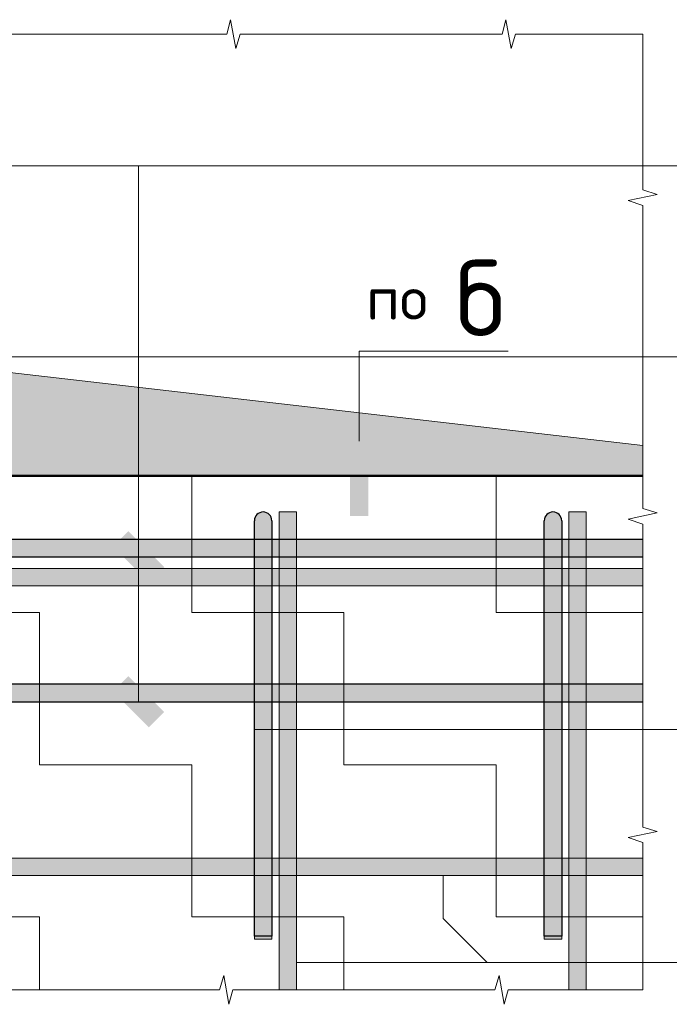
# Model space of a CAD drawing. Header units: metres. Extents: x -38 to 97, y -15 to 21.
# Tile 171 of 224: x 74.326 to 74.775, y 8.025 to 8.705. Entities that reach past the tile are written whole.
import ezdxf

# ---------------------------------------------------------------- set-up
doc = ezdxf.new("R2010")
doc.units = ezdxf.units.M
for name, color, linetype in [('XR$3$_3898', 7, 'Continuous'), ('XR$4$_3898', 7, 'Continuous'), ('XR$6$_3898', 7, 'Continuous')]:
    doc.layers.add(name, color=color, linetype=linetype)
doc.layers.add('XR$4$Арм.стержн. Арматура края', color=96, linetype='Continuous', lineweight=35)
doc.layers.add('XR$6$Арм.стержн. Арматура края', color=96, linetype='Continuous', lineweight=35)
doc.styles.add('ISOCPEUR', font='txt')
pattern_1 = [(0, (0.21, 0.21), (0.105, 0.105), [0.105, -0.105]), (90, (0.21, 0.21), (-0.105, 0.105), [0.105, -0.105])]

# ---------------------------------------------------------------- blocks, each defined once
blk = doc.blocks.new('ЭЛЕМЕНТ_УЗОРА_6')
at = {"color": 7, "linetype": 'Continuous', "lineweight": 13, "transparency": 33554687}
for p, q in [((74.75638, 8.6946), (74.75638, 8.6946)), ((74.75638, 8.0346), (74.75638, 8.0346)), ((74.75638, 8.0346), (74.75638, 8.0346))]:
    blk.add_line(p, q, dxfattribs=at)
for points in [[(74.18638, 8.6946), (74.27929, 8.6946), (74.28195, 8.7046), (74.28556, 8.6846), (74.2886, 8.6946), (74.37638, 8.6946)], [(74.37638, 8.6946), (74.46929, 8.6946), (74.47195, 8.7046), (74.47556, 8.6846), (74.4786, 8.6946), (74.56638, 8.6946)], [(74.56638, 8.6946), (74.65929, 8.6946), (74.66195, 8.7046), (74.66556, 8.6846), (74.6686, 8.6946), (74.75638, 8.6946)], [(74.75638, 8.6946), (74.75638, 8.6946), (74.75638, 8.58702), (74.76638, 8.58394), (74.74638, 8.57976), (74.75638, 8.57624), (74.75638, 8.4746)], [(74.75638, 8.4746), (74.75638, 8.36702), (74.76638, 8.36394), (74.74638, 8.35976), (74.75638, 8.35624), (74.75638, 8.2546)], [(74.75638, 8.2546), (74.75638, 8.14702), (74.76638, 8.14394), (74.74638, 8.13976), (74.75638, 8.13624), (74.75638, 8.0346)], [(74.37638, 8.0346), (74.28347, 8.0346), (74.28081, 8.0246), (74.2772, 8.0446), (74.27416, 8.0346), (74.18638, 8.0346)], [(74.56638, 8.0346), (74.47347, 8.0346), (74.47081, 8.0246), (74.4672, 8.0446), (74.46416, 8.0346), (74.37638, 8.0346)], [(74.75638, 8.0346), (74.66347, 8.0346), (74.66081, 8.0246), (74.6572, 8.0446), (74.65416, 8.0346), (74.56638, 8.0346)]]:
    blk.add_lwpolyline(points, dxfattribs=at)
blk = doc.blocks.new('СЛОЖНЫЙ_ОБЪЕКТ_14')
at = {"linetype": 'Continuous', "lineweight": 13, "transparency": 33554687}
blk.add_hatch(color=7, dxfattribs=at).paths.add_polyline_path([(73.80638, 8.3256), (74.75638, 8.3256), (74.75638, 8.3136), (73.80638, 8.3136)], flags=16)
at = {"color": 7, "linetype": 'Continuous', "lineweight": 13, "transparency": 33554687}
blk.add_lwpolyline([(73.80638, 8.3256), (74.75638, 8.3256), (74.75638, 8.3136), (73.80638, 8.3136), (73.80638, 8.3256)], close=True, dxfattribs=at)
blk = doc.blocks.new('СЛОЖНЫЙ_ОБЪЕКТ_15')
at = {"linetype": 'Continuous', "lineweight": 13, "transparency": 33554687}
blk.add_hatch(color=7, dxfattribs=at).paths.add_polyline_path([(73.80638, 8.1256), (74.75638, 8.1256), (74.75638, 8.1136), (73.80638, 8.1136)], flags=16)
at = {"color": 7, "linetype": 'Continuous', "lineweight": 13, "transparency": 33554687}
blk.add_lwpolyline([(73.80638, 8.1256), (74.75638, 8.1256), (74.75638, 8.1136), (73.80638, 8.1136), (73.80638, 8.1256)], close=True, dxfattribs=at)
blk = doc.blocks.new('СЛОЖНЫЙ_ОБЪЕКТ_16')
at = {"linetype": 'Continuous', "lineweight": 25, "transparency": 33554687}
blk.add_hatch(color=8, dxfattribs=at).paths.add_polyline_path([(73.85638, 8.3336), (74.75638, 8.3336), (74.75638, 8.3456), (73.85638, 8.3456)])
at = {"color": 7, "linetype": 'Continuous', "lineweight": 25, "transparency": 33554687}
blk.add_line((73.85638, 8.3336), (74.75638, 8.3336), dxfattribs=at)
blk.add_lwpolyline([(74.75638, 8.3456), (73.85638, 8.3456), (73.85638, 8.3336)], dxfattribs=at)
blk = doc.blocks.new('СЛОЖНЫЙ_ОБЪЕКТ_21')
at = {"linetype": 'Continuous', "lineweight": 13, "true_color": 0xc5c5c5, "transparency": 33554687}
for points in [[(74.4889, 8.36104), (74.48953, 8.36213), (74.49036, 8.36306), (74.49138, 8.3638), (74.49253, 8.36431), (74.49375, 8.36457), (74.49501, 8.36457), (74.49623, 8.36431), (74.49738, 8.3638), (74.49839, 8.36306), (74.49923, 8.36213), (74.49986, 8.36104), (74.50025, 8.35985), (74.50038, 8.3586), (74.50038, 8.0716), (74.48838, 8.0716), (74.48838, 8.3586), (74.48851, 8.35985)], [(74.48838, 8.0716), (74.50038, 8.0716), (74.50038, 8.0696), (74.48838, 8.0696)]]:
    blk.add_hatch(color=9, dxfattribs=at).paths.add_polyline_path(points, flags=16)
at = {"color": 7, "linetype": 'Continuous', "lineweight": 25, "transparency": 33554687}
blk.add_lwpolyline([(74.50038, 8.3586), (74.50038, 8.0716), (74.48838, 8.0716), (74.48838, 8.3586)], dxfattribs=at)
at = {"color": 7, "linetype": 'Continuous', "lineweight": 13, "transparency": 33554687}
blk.add_lwpolyline([(74.48838, 8.0716), (74.50038, 8.0716), (74.50038, 8.0696), (74.48838, 8.0696), (74.48838, 8.0716)], close=True, dxfattribs=at)
at = {"color": 7, "linetype": 'Continuous', "lineweight": 25, "transparency": 33554687}
blk.add_arc((74.49438, 8.3586), 0.006, 0, 180, dxfattribs=at)
blk = doc.blocks.new('СЛОЖНЫЙ_ОБЪЕКТ_23')
at = {"linetype": 'Continuous', "lineweight": 13, "transparency": 33554687}
blk.add_hatch(color=7, dxfattribs=at).paths.add_polyline_path([(74.51738, 8.0346), (74.51738, 8.3646), (74.50538, 8.3646), (74.50538, 8.0346)])
at = {"color": 7, "linetype": 'Continuous', "lineweight": 13, "transparency": 33554687}
blk.add_lwpolyline([(74.51738, 8.0346), (74.51738, 8.3646), (74.50538, 8.3646), (74.50538, 8.0346), (74.51738, 8.0346)], close=True, dxfattribs=at)
blk = doc.blocks.new('СЛОЖНЫЙ_ОБЪЕКТ_24')
at = {"linetype": 'Continuous', "lineweight": 13, "true_color": 0xc5c5c5, "transparency": 33554687}
for points in [[(74.6889, 8.36104), (74.68953, 8.36213), (74.69036, 8.36306), (74.69138, 8.3638), (74.69253, 8.36431), (74.69375, 8.36457), (74.69501, 8.36457), (74.69623, 8.36431), (74.69738, 8.3638), (74.69839, 8.36306), (74.69923, 8.36213), (74.69986, 8.36104), (74.70025, 8.35985), (74.70038, 8.3586), (74.70038, 8.0716), (74.68838, 8.0716), (74.68838, 8.3586), (74.68851, 8.35985)], [(74.68838, 8.0716), (74.70038, 8.0716), (74.70038, 8.0696), (74.68838, 8.0696)]]:
    blk.add_hatch(color=9, dxfattribs=at).paths.add_polyline_path(points, flags=16)
at = {"color": 7, "linetype": 'Continuous', "lineweight": 25, "transparency": 33554687}
blk.add_lwpolyline([(74.70038, 8.3586), (74.70038, 8.0716), (74.68838, 8.0716), (74.68838, 8.3586)], dxfattribs=at)
at = {"color": 7, "linetype": 'Continuous', "lineweight": 13, "transparency": 33554687}
blk.add_lwpolyline([(74.68838, 8.0716), (74.70038, 8.0716), (74.70038, 8.0696), (74.68838, 8.0696), (74.68838, 8.0716)], close=True, dxfattribs=at)
at = {"color": 7, "linetype": 'Continuous', "lineweight": 25, "transparency": 33554687}
blk.add_arc((74.69438, 8.3586), 0.006, 0, 180, dxfattribs=at)
blk = doc.blocks.new('СЛОЖНЫЙ_ОБЪЕКТ_25')
at = {"linetype": 'Continuous', "lineweight": 13, "transparency": 33554687}
blk.add_hatch(color=7, dxfattribs=at).paths.add_polyline_path([(74.71738, 8.0346), (74.71738, 8.3646), (74.70538, 8.3646), (74.70538, 8.0346)])
at = {"color": 7, "linetype": 'Continuous', "lineweight": 13, "transparency": 33554687}
blk.add_lwpolyline([(74.71738, 8.0346), (74.71738, 8.3646), (74.70538, 8.3646), (74.70538, 8.0346), (74.71738, 8.0346)], close=True, dxfattribs=at)
blk = doc.blocks.new('СЛОЖНЫЙ_ОБЪЕКТ_27')
at = {"linetype": 'Continuous', "lineweight": 25, "transparency": 33554687}
blk.add_hatch(color=8, dxfattribs=at).paths.add_polyline_path([(73.85638, 8.2336), (74.75638, 8.2336), (74.75638, 8.2456), (73.85638, 8.2456)])
at = {"color": 7, "linetype": 'Continuous', "lineweight": 25, "transparency": 33554687}
blk.add_line((73.85638, 8.2336), (74.75638, 8.2336), dxfattribs=at)
blk.add_lwpolyline([(74.75638, 8.2456), (73.85638, 8.2456), (73.85638, 8.2336)], dxfattribs=at)
blk = doc.blocks.new('ЭЛЕМЕНТ_УЗОРА_13')
at = {"color": 7, "linetype": 'Continuous', "lineweight": 13, "transparency": 33554687}
for p, q in [((74.75638, 8.6946), (74.75638, 8.6946)), ((74.75638, 8.0346), (74.75638, 8.0346)), ((74.75638, 8.0346), (74.75638, 8.0346))]:
    blk.add_line(p, q, dxfattribs=at)
for points in [[(74.18638, 8.6946), (74.27929, 8.6946), (74.28195, 8.7046), (74.28556, 8.6846), (74.2886, 8.6946), (74.37638, 8.6946)], [(74.37638, 8.6946), (74.46929, 8.6946), (74.47195, 8.7046), (74.47556, 8.6846), (74.4786, 8.6946), (74.56638, 8.6946)], [(74.56638, 8.6946), (74.65929, 8.6946), (74.66195, 8.7046), (74.66556, 8.6846), (74.6686, 8.6946), (74.75638, 8.6946)], [(74.75638, 8.6946), (74.75638, 8.6946), (74.75638, 8.58702), (74.76638, 8.58394), (74.74638, 8.57976), (74.75638, 8.57624), (74.75638, 8.4746)], [(74.75638, 8.4746), (74.75638, 8.36702), (74.76638, 8.36394), (74.74638, 8.35976), (74.75638, 8.35624), (74.75638, 8.2546)], [(74.75638, 8.2546), (74.75638, 8.14702), (74.76638, 8.14394), (74.74638, 8.13976), (74.75638, 8.13624), (74.75638, 8.0346)], [(74.37638, 8.0346), (74.28347, 8.0346), (74.28081, 8.0246), (74.2772, 8.0446), (74.27416, 8.0346), (74.18638, 8.0346)], [(74.56638, 8.0346), (74.47347, 8.0346), (74.47081, 8.0246), (74.4672, 8.0446), (74.46416, 8.0346), (74.37638, 8.0346)], [(74.75638, 8.0346), (74.66347, 8.0346), (74.66081, 8.0246), (74.6572, 8.0446), (74.65416, 8.0346), (74.56638, 8.0346)]]:
    blk.add_lwpolyline(points, dxfattribs=at)
blk = doc.blocks.new('СЛОЖНЫЙ_ОБЪЕКТ_42')
at = {"linetype": 'Continuous', "lineweight": 13, "transparency": 33554687}
blk.add_hatch(color=7, dxfattribs=at).paths.add_polyline_path([(73.80638, 8.3256), (74.75638, 8.3256), (74.75638, 8.3136), (73.80638, 8.3136)], flags=16)
at = {"color": 7, "linetype": 'Continuous', "lineweight": 13, "transparency": 33554687}
blk.add_lwpolyline([(73.80638, 8.3256), (74.75638, 8.3256), (74.75638, 8.3136), (73.80638, 8.3136), (73.80638, 8.3256)], close=True, dxfattribs=at)
blk = doc.blocks.new('СЛОЖНЫЙ_ОБЪЕКТ_43')
at = {"linetype": 'Continuous', "lineweight": 13, "transparency": 33554687}
blk.add_hatch(color=7, dxfattribs=at).paths.add_polyline_path([(73.80638, 8.1256), (74.75638, 8.1256), (74.75638, 8.1136), (73.80638, 8.1136)], flags=16)
at = {"color": 7, "linetype": 'Continuous', "lineweight": 13, "transparency": 33554687}
blk.add_lwpolyline([(73.80638, 8.1256), (74.75638, 8.1256), (74.75638, 8.1136), (73.80638, 8.1136), (73.80638, 8.1256)], close=True, dxfattribs=at)
blk = doc.blocks.new('СЛОЖНЫЙ_ОБЪЕКТ_44')
at = {"linetype": 'Continuous', "lineweight": 25, "transparency": 33554687}
blk.add_hatch(color=8, dxfattribs=at).paths.add_polyline_path([(73.85638, 8.3336), (74.75638, 8.3336), (74.75638, 8.3456), (73.85638, 8.3456)])
at = {"color": 7, "linetype": 'Continuous', "lineweight": 25, "transparency": 33554687}
blk.add_line((73.85638, 8.3336), (74.75638, 8.3336), dxfattribs=at)
blk.add_lwpolyline([(74.75638, 8.3456), (73.85638, 8.3456), (73.85638, 8.3336)], dxfattribs=at)
blk = doc.blocks.new('СЛОЖНЫЙ_ОБЪЕКТ_49')
at = {"linetype": 'Continuous', "lineweight": 13, "true_color": 0xc5c5c5, "transparency": 33554687}
for points in [[(74.4889, 8.36104), (74.48953, 8.36213), (74.49036, 8.36306), (74.49138, 8.3638), (74.49253, 8.36431), (74.49375, 8.36457), (74.49501, 8.36457), (74.49623, 8.36431), (74.49738, 8.3638), (74.49839, 8.36306), (74.49923, 8.36213), (74.49986, 8.36104), (74.50025, 8.35985), (74.50038, 8.3586), (74.50038, 8.0716), (74.48838, 8.0716), (74.48838, 8.3586), (74.48851, 8.35985)], [(74.48838, 8.0716), (74.50038, 8.0716), (74.50038, 8.0696), (74.48838, 8.0696)]]:
    blk.add_hatch(color=9, dxfattribs=at).paths.add_polyline_path(points, flags=16)
at = {"color": 7, "linetype": 'Continuous', "lineweight": 25, "transparency": 33554687}
blk.add_lwpolyline([(74.50038, 8.3586), (74.50038, 8.0716), (74.48838, 8.0716), (74.48838, 8.3586)], dxfattribs=at)
at = {"color": 7, "linetype": 'Continuous', "lineweight": 13, "transparency": 33554687}
blk.add_lwpolyline([(74.48838, 8.0716), (74.50038, 8.0716), (74.50038, 8.0696), (74.48838, 8.0696), (74.48838, 8.0716)], close=True, dxfattribs=at)
at = {"color": 7, "linetype": 'Continuous', "lineweight": 25, "transparency": 33554687}
blk.add_arc((74.49438, 8.3586), 0.006, 0, 180, dxfattribs=at)
blk = doc.blocks.new('СЛОЖНЫЙ_ОБЪЕКТ_51')
at = {"linetype": 'Continuous', "lineweight": 13, "transparency": 33554687}
blk.add_hatch(color=7, dxfattribs=at).paths.add_polyline_path([(74.51738, 8.0346), (74.51738, 8.3646), (74.50538, 8.3646), (74.50538, 8.0346)])
at = {"color": 7, "linetype": 'Continuous', "lineweight": 13, "transparency": 33554687}
blk.add_lwpolyline([(74.51738, 8.0346), (74.51738, 8.3646), (74.50538, 8.3646), (74.50538, 8.0346), (74.51738, 8.0346)], close=True, dxfattribs=at)
blk = doc.blocks.new('СЛОЖНЫЙ_ОБЪЕКТ_52')
at = {"linetype": 'Continuous', "lineweight": 13, "true_color": 0xc5c5c5, "transparency": 33554687}
for points in [[(74.6889, 8.36104), (74.68953, 8.36213), (74.69036, 8.36306), (74.69138, 8.3638), (74.69253, 8.36431), (74.69375, 8.36457), (74.69501, 8.36457), (74.69623, 8.36431), (74.69738, 8.3638), (74.69839, 8.36306), (74.69923, 8.36213), (74.69986, 8.36104), (74.70025, 8.35985), (74.70038, 8.3586), (74.70038, 8.0716), (74.68838, 8.0716), (74.68838, 8.3586), (74.68851, 8.35985)], [(74.68838, 8.0716), (74.70038, 8.0716), (74.70038, 8.0696), (74.68838, 8.0696)]]:
    blk.add_hatch(color=9, dxfattribs=at).paths.add_polyline_path(points, flags=16)
at = {"color": 7, "linetype": 'Continuous', "lineweight": 25, "transparency": 33554687}
blk.add_lwpolyline([(74.70038, 8.3586), (74.70038, 8.0716), (74.68838, 8.0716), (74.68838, 8.3586)], dxfattribs=at)
at = {"color": 7, "linetype": 'Continuous', "lineweight": 13, "transparency": 33554687}
blk.add_lwpolyline([(74.68838, 8.0716), (74.70038, 8.0716), (74.70038, 8.0696), (74.68838, 8.0696), (74.68838, 8.0716)], close=True, dxfattribs=at)
at = {"color": 7, "linetype": 'Continuous', "lineweight": 25, "transparency": 33554687}
blk.add_arc((74.69438, 8.3586), 0.006, 0, 180, dxfattribs=at)
blk = doc.blocks.new('СЛОЖНЫЙ_ОБЪЕКТ_53')
at = {"linetype": 'Continuous', "lineweight": 13, "transparency": 33554687}
blk.add_hatch(color=7, dxfattribs=at).paths.add_polyline_path([(74.71738, 8.0346), (74.71738, 8.3646), (74.70538, 8.3646), (74.70538, 8.0346)])
at = {"color": 7, "linetype": 'Continuous', "lineweight": 13, "transparency": 33554687}
blk.add_lwpolyline([(74.71738, 8.0346), (74.71738, 8.3646), (74.70538, 8.3646), (74.70538, 8.0346), (74.71738, 8.0346)], close=True, dxfattribs=at)
blk = doc.blocks.new('СЛОЖНЫЙ_ОБЪЕКТ_55')
at = {"linetype": 'Continuous', "lineweight": 25, "transparency": 33554687}
blk.add_hatch(color=8, dxfattribs=at).paths.add_polyline_path([(73.85638, 8.2336), (74.75638, 8.2336), (74.75638, 8.2456), (73.85638, 8.2456)])
at = {"color": 7, "linetype": 'Continuous', "lineweight": 25, "transparency": 33554687}
blk.add_line((73.85638, 8.2336), (74.75638, 8.2336), dxfattribs=at)
blk.add_lwpolyline([(74.75638, 8.2456), (73.85638, 8.2456), (73.85638, 8.2336)], dxfattribs=at)
blk = doc.blocks.new('ЭЛЕМЕНТ_УЗОРА_32')
at = {"color": 7, "linetype": 'Continuous', "lineweight": 13, "transparency": 33554687}
for p, q in [((74.75638, 8.6946), (74.75638, 8.6946)), ((74.75638, 8.0346), (74.75638, 8.0346)), ((74.75638, 8.0346), (74.75638, 8.0346))]:
    blk.add_line(p, q, dxfattribs=at)
for points in [[(74.18638, 8.6946), (74.27929, 8.6946), (74.28195, 8.7046), (74.28556, 8.6846), (74.2886, 8.6946), (74.37638, 8.6946)], [(74.37638, 8.6946), (74.46929, 8.6946), (74.47195, 8.7046), (74.47556, 8.6846), (74.4786, 8.6946), (74.56638, 8.6946)], [(74.56638, 8.6946), (74.65929, 8.6946), (74.66195, 8.7046), (74.66556, 8.6846), (74.6686, 8.6946), (74.75638, 8.6946)], [(74.75638, 8.6946), (74.75638, 8.6946), (74.75638, 8.58702), (74.76638, 8.58394), (74.74638, 8.57976), (74.75638, 8.57624), (74.75638, 8.4746)], [(74.75638, 8.4746), (74.75638, 8.36702), (74.76638, 8.36394), (74.74638, 8.35976), (74.75638, 8.35624), (74.75638, 8.2546)], [(74.75638, 8.2546), (74.75638, 8.14702), (74.76638, 8.14394), (74.74638, 8.13976), (74.75638, 8.13624), (74.75638, 8.0346)], [(74.37638, 8.0346), (74.28347, 8.0346), (74.28081, 8.0246), (74.2772, 8.0446), (74.27416, 8.0346), (74.18638, 8.0346)], [(74.56638, 8.0346), (74.47347, 8.0346), (74.47081, 8.0246), (74.4672, 8.0446), (74.46416, 8.0346), (74.37638, 8.0346)], [(74.75638, 8.0346), (74.66347, 8.0346), (74.66081, 8.0246), (74.6572, 8.0446), (74.65416, 8.0346), (74.56638, 8.0346)]]:
    blk.add_lwpolyline(points, dxfattribs=at)
blk = doc.blocks.new('СЛОЖНЫЙ_ОБЪЕКТ_84')
at = {"linetype": 'Continuous', "lineweight": 13, "transparency": 33554687}
blk.add_hatch(color=7, dxfattribs=at).paths.add_polyline_path([(73.80638, 8.3256), (74.75638, 8.3256), (74.75638, 8.3136), (73.80638, 8.3136)], flags=16)
at = {"color": 7, "linetype": 'Continuous', "lineweight": 13, "transparency": 33554687}
blk.add_lwpolyline([(73.80638, 8.3256), (74.75638, 8.3256), (74.75638, 8.3136), (73.80638, 8.3136), (73.80638, 8.3256)], close=True, dxfattribs=at)
blk = doc.blocks.new('СЛОЖНЫЙ_ОБЪЕКТ_85')
at = {"linetype": 'Continuous', "lineweight": 13, "transparency": 33554687}
blk.add_hatch(color=7, dxfattribs=at).paths.add_polyline_path([(73.80638, 8.1256), (74.75638, 8.1256), (74.75638, 8.1136), (73.80638, 8.1136)], flags=16)
at = {"color": 7, "linetype": 'Continuous', "lineweight": 13, "transparency": 33554687}
blk.add_lwpolyline([(73.80638, 8.1256), (74.75638, 8.1256), (74.75638, 8.1136), (73.80638, 8.1136), (73.80638, 8.1256)], close=True, dxfattribs=at)
blk = doc.blocks.new('СЛОЖНЫЙ_ОБЪЕКТ_86')
at = {"linetype": 'Continuous', "lineweight": 25, "transparency": 33554687}
blk.add_hatch(color=8, dxfattribs=at).paths.add_polyline_path([(73.85638, 8.3336), (74.75638, 8.3336), (74.75638, 8.3456), (73.85638, 8.3456)])
at = {"color": 7, "linetype": 'Continuous', "lineweight": 25, "transparency": 33554687}
blk.add_line((73.85638, 8.3336), (74.75638, 8.3336), dxfattribs=at)
blk.add_lwpolyline([(74.75638, 8.3456), (73.85638, 8.3456), (73.85638, 8.3336)], dxfattribs=at)
blk = doc.blocks.new('СЛОЖНЫЙ_ОБЪЕКТ_91')
at = {"linetype": 'Continuous', "lineweight": 13, "true_color": 0xc5c5c5, "transparency": 33554687}
for points in [[(74.4889, 8.36104), (74.48953, 8.36213), (74.49036, 8.36306), (74.49138, 8.3638), (74.49253, 8.36431), (74.49375, 8.36457), (74.49501, 8.36457), (74.49623, 8.36431), (74.49738, 8.3638), (74.49839, 8.36306), (74.49923, 8.36213), (74.49986, 8.36104), (74.50025, 8.35985), (74.50038, 8.3586), (74.50038, 8.0716), (74.48838, 8.0716), (74.48838, 8.3586), (74.48851, 8.35985)], [(74.48838, 8.0716), (74.50038, 8.0716), (74.50038, 8.0696), (74.48838, 8.0696)]]:
    blk.add_hatch(color=9, dxfattribs=at).paths.add_polyline_path(points, flags=16)
at = {"color": 7, "linetype": 'Continuous', "lineweight": 25, "transparency": 33554687}
blk.add_lwpolyline([(74.50038, 8.3586), (74.50038, 8.0716), (74.48838, 8.0716), (74.48838, 8.3586)], dxfattribs=at)
at = {"color": 7, "linetype": 'Continuous', "lineweight": 13, "transparency": 33554687}
blk.add_lwpolyline([(74.48838, 8.0716), (74.50038, 8.0716), (74.50038, 8.0696), (74.48838, 8.0696), (74.48838, 8.0716)], close=True, dxfattribs=at)
at = {"color": 7, "linetype": 'Continuous', "lineweight": 25, "transparency": 33554687}
blk.add_arc((74.49438, 8.3586), 0.006, 0, 180, dxfattribs=at)
blk = doc.blocks.new('СЛОЖНЫЙ_ОБЪЕКТ_93')
at = {"linetype": 'Continuous', "lineweight": 13, "transparency": 33554687}
blk.add_hatch(color=7, dxfattribs=at).paths.add_polyline_path([(74.51738, 8.0346), (74.51738, 8.3646), (74.50538, 8.3646), (74.50538, 8.0346)])
at = {"color": 7, "linetype": 'Continuous', "lineweight": 13, "transparency": 33554687}
blk.add_lwpolyline([(74.51738, 8.0346), (74.51738, 8.3646), (74.50538, 8.3646), (74.50538, 8.0346), (74.51738, 8.0346)], close=True, dxfattribs=at)
blk = doc.blocks.new('СЛОЖНЫЙ_ОБЪЕКТ_94')
at = {"linetype": 'Continuous', "lineweight": 13, "true_color": 0xc5c5c5, "transparency": 33554687}
for points in [[(74.6889, 8.36104), (74.68953, 8.36213), (74.69036, 8.36306), (74.69138, 8.3638), (74.69253, 8.36431), (74.69375, 8.36457), (74.69501, 8.36457), (74.69623, 8.36431), (74.69738, 8.3638), (74.69839, 8.36306), (74.69923, 8.36213), (74.69986, 8.36104), (74.70025, 8.35985), (74.70038, 8.3586), (74.70038, 8.0716), (74.68838, 8.0716), (74.68838, 8.3586), (74.68851, 8.35985)], [(74.68838, 8.0716), (74.70038, 8.0716), (74.70038, 8.0696), (74.68838, 8.0696)]]:
    blk.add_hatch(color=9, dxfattribs=at).paths.add_polyline_path(points, flags=16)
at = {"color": 7, "linetype": 'Continuous', "lineweight": 25, "transparency": 33554687}
blk.add_lwpolyline([(74.70038, 8.3586), (74.70038, 8.0716), (74.68838, 8.0716), (74.68838, 8.3586)], dxfattribs=at)
at = {"color": 7, "linetype": 'Continuous', "lineweight": 13, "transparency": 33554687}
blk.add_lwpolyline([(74.68838, 8.0716), (74.70038, 8.0716), (74.70038, 8.0696), (74.68838, 8.0696), (74.68838, 8.0716)], close=True, dxfattribs=at)
at = {"color": 7, "linetype": 'Continuous', "lineweight": 25, "transparency": 33554687}
blk.add_arc((74.69438, 8.3586), 0.006, 0, 180, dxfattribs=at)
blk = doc.blocks.new('СЛОЖНЫЙ_ОБЪЕКТ_95')
at = {"linetype": 'Continuous', "lineweight": 13, "transparency": 33554687}
blk.add_hatch(color=7, dxfattribs=at).paths.add_polyline_path([(74.71738, 8.0346), (74.71738, 8.3646), (74.70538, 8.3646), (74.70538, 8.0346)])
at = {"color": 7, "linetype": 'Continuous', "lineweight": 13, "transparency": 33554687}
blk.add_lwpolyline([(74.71738, 8.0346), (74.71738, 8.3646), (74.70538, 8.3646), (74.70538, 8.0346), (74.71738, 8.0346)], close=True, dxfattribs=at)
blk = doc.blocks.new('СЛОЖНЫЙ_ОБЪЕКТ_97')
at = {"linetype": 'Continuous', "lineweight": 25, "transparency": 33554687}
blk.add_hatch(color=8, dxfattribs=at).paths.add_polyline_path([(73.85638, 8.2336), (74.75638, 8.2336), (74.75638, 8.2456), (73.85638, 8.2456)])
at = {"color": 7, "linetype": 'Continuous', "lineweight": 25, "transparency": 33554687}
blk.add_line((73.85638, 8.2336), (74.75638, 8.2336), dxfattribs=at)
blk.add_lwpolyline([(74.75638, 8.2456), (73.85638, 8.2456), (73.85638, 8.2336)], dxfattribs=at)

msp = doc.modelspace()

# ---------------------------------------------------------------- hatches: boundary and pattern name
at = {"linetype": 'Continuous', "lineweight": 13, "transparency": 33554687}
h = msp.add_hatch(dxfattribs=at)
h.set_pattern_fill('____', scale=0.105, style=0, pattern_type=2)
h.set_pattern_definition(pattern_1)
h.paths.add_polyline_path([(73.80638, 8.6946), (73.80638, 8.0346), (74.75638, 8.0346), (74.75638, 8.3896), (74.18138, 8.3896), (74.18138, 8.6946)], flags=0)
h = msp.add_hatch(dxfattribs=at)
h.set_pattern_fill('____', scale=0.105, style=0, pattern_type=2)
h.set_pattern_definition(pattern_1)
h.paths.add_polyline_path([(73.80638, 8.6946), (73.80638, 8.0346), (74.75638, 8.0346), (74.75638, 8.3896), (74.18138, 8.3896), (74.18138, 8.6946)], flags=0)
h = msp.add_hatch(dxfattribs=at)
h.set_pattern_fill('____', scale=0.105, style=0, pattern_type=2)
h.set_pattern_definition(pattern_1)
h.paths.add_polyline_path([(73.80638, 8.6946), (73.80638, 8.0346), (74.75638, 8.0346), (74.75638, 8.3896), (74.18138, 8.3896), (74.18138, 8.6946)], flags=0)
at = {"linetype": 'Continuous', "lineweight": 13, "true_color": 0x696969, "transparency": 33554687}
msp.add_hatch(color=251, dxfattribs=at).paths.add_polyline_path([(74.75638, 8.4106), (74.25957, 8.46779), (74.18138, 8.6946), (74.18138, 8.3896), (74.75638, 8.3896)])
msp.add_hatch(color=251, dxfattribs=at).paths.add_polyline_path([(74.75638, 8.4106), (74.25957, 8.46779), (74.18138, 8.6946), (74.18138, 8.3896), (74.75638, 8.3896)])
msp.add_hatch(color=251, dxfattribs=at).paths.add_polyline_path([(74.75638, 8.4106), (74.25957, 8.46779), (74.18138, 8.6946), (74.18138, 8.3896), (74.75638, 8.3896)])
at = {"linetype": 'Continuous', "lineweight": 25, "true_color": 0x000000, "transparency": 33554687}
msp.add_hatch(color=18, dxfattribs=at).paths.add_polyline_path([(74.56691, 8.41107), (74.56693, 8.41068), (74.56693, 8.36194), (74.55439, 8.36194), (74.55439, 8.41068), (74.55442, 8.41107), (74.55449, 8.41144), (74.55461, 8.41181), (74.55478, 8.41215), (74.555, 8.41247), (74.55525, 8.41276), (74.55554, 8.41301), (74.55586, 8.41322), (74.5562, 8.41339), (74.55656, 8.41352), (74.55694, 8.41359), (74.55732, 8.41362), (74.564, 8.41362), (74.56438, 8.41359), (74.56476, 8.41352), (74.56512, 8.41339), (74.56546, 8.41322), (74.56578, 8.41301), (74.56607, 8.41276), (74.56632, 8.41247), (74.56654, 8.41215), (74.56671, 8.41181), (74.56683, 8.41144)], flags=16)
msp.add_hatch(color=18, dxfattribs=at).paths.add_polyline_path([(74.56691, 8.41107), (74.56693, 8.41068), (74.56693, 8.36194), (74.55439, 8.36194), (74.55439, 8.41068), (74.55442, 8.41107), (74.55449, 8.41144), (74.55461, 8.41181), (74.55478, 8.41215), (74.555, 8.41247), (74.55525, 8.41276), (74.55554, 8.41301), (74.55586, 8.41322), (74.5562, 8.41339), (74.55656, 8.41352), (74.55694, 8.41359), (74.55732, 8.41362), (74.564, 8.41362), (74.56438, 8.41359), (74.56476, 8.41352), (74.56512, 8.41339), (74.56546, 8.41322), (74.56578, 8.41301), (74.56607, 8.41276), (74.56632, 8.41247), (74.56654, 8.41215), (74.56671, 8.41181), (74.56683, 8.41144)], flags=16)
msp.add_hatch(color=18, dxfattribs=at).paths.add_polyline_path([(74.56691, 8.41107), (74.56693, 8.41068), (74.56693, 8.36194), (74.55439, 8.36194), (74.55439, 8.41068), (74.55442, 8.41107), (74.55449, 8.41144), (74.55461, 8.41181), (74.55478, 8.41215), (74.555, 8.41247), (74.55525, 8.41276), (74.55554, 8.41301), (74.55586, 8.41322), (74.5562, 8.41339), (74.55656, 8.41352), (74.55694, 8.41359), (74.55732, 8.41362), (74.564, 8.41362), (74.56438, 8.41359), (74.56476, 8.41352), (74.56512, 8.41339), (74.56546, 8.41322), (74.56578, 8.41301), (74.56607, 8.41276), (74.56632, 8.41247), (74.56654, 8.41215), (74.56671, 8.41181), (74.56683, 8.41144)], flags=16)
for points in [[(74.40138, 8.35128), (74.39077, 8.34067), (74.41552, 8.31592), (74.42612, 8.32653)], [(74.40138, 8.35128), (74.39077, 8.34067), (74.41552, 8.31592), (74.42612, 8.32653)], [(74.40138, 8.35128), (74.39077, 8.34067), (74.41552, 8.31592), (74.42612, 8.32653)], [(74.40138, 8.25128), (74.39077, 8.24067), (74.41552, 8.21592), (74.42612, 8.22653)], [(74.40138, 8.25128), (74.39077, 8.24067), (74.41552, 8.21592), (74.42612, 8.22653)], [(74.40138, 8.25128), (74.39077, 8.24067), (74.41552, 8.21592), (74.42612, 8.22653)]]:
    msp.add_hatch(color=18, dxfattribs=at).paths.add_polyline_path(points)

# ---------------------------------------------------------------- linework, layer by layer
at = {"color": 7, "linetype": 'Continuous', "lineweight": 13, "transparency": 33554687}
for p, q in [((74.03738, 8.60357), (75.04771, 8.60357)), ((74.03738, 8.60357), (75.04771, 8.60357)), ((74.03738, 8.60357), (75.04771, 8.60357)), ((74.40845, 8.2336), (74.40845, 8.60357)), ((74.40845, 8.2336), (74.40845, 8.60357)), ((74.40845, 8.2336), (74.40845, 8.60357)), ((86.41979, 8.47171), (67.91979, 8.47171)), ((74.51738, 8.05338), (75.07571, 8.05338)), ((74.51738, 8.05338), (75.07571, 8.05338)), ((74.51738, 8.05338), (75.07571, 8.05338))]:
    msp.add_line(p, q, dxfattribs=at)
for points in [[(74.75638, 8.4106), (74.25957, 8.46779), (74.18138, 8.6946)], [(74.75638, 8.4106), (74.25957, 8.46779), (74.18138, 8.6946)], [(74.75638, 8.4106), (74.25957, 8.46779), (74.18138, 8.6946)], [(74.56066, 8.41362), (74.56066, 8.47562), (74.66352, 8.47562)], [(74.56066, 8.41362), (74.56066, 8.47562), (74.66352, 8.47562)], [(74.56066, 8.41362), (74.56066, 8.47562), (74.66352, 8.47562)], [(75.06925, 8.21433), (74.66032, 8.21433), (74.48838, 8.21433)], [(75.06925, 8.21433), (74.66032, 8.21433), (74.48838, 8.21433)], [(75.06925, 8.21433), (74.66032, 8.21433), (74.48838, 8.21433)], [(74.64899, 8.05338), (74.61859, 8.08378), (74.61859, 8.1136)], [(74.64899, 8.05338), (74.61859, 8.08378), (74.61859, 8.1136)], [(74.64899, 8.05338), (74.61859, 8.08378), (74.61859, 8.1136)]]:
    msp.add_lwpolyline(points, dxfattribs=at)
at = {"layer": 'XR$3$_3898', "color": 7, "linetype": 'Continuous', "lineweight": 50, "transparency": 33554687}
msp.add_lwpolyline([(74.75638, 8.3896), (74.18138, 8.3896), (74.18138, 8.6946)], dxfattribs=at)
at = {"layer": 'XR$4$_3898', "color": 7, "linetype": 'Continuous', "lineweight": 50, "transparency": 33554687}
msp.add_lwpolyline([(74.75638, 8.3896), (74.18138, 8.3896), (74.18138, 8.6946)], dxfattribs=at)
at = {"layer": 'XR$4$Арм.стержн. Арматура края', "color": 7, "linetype": 'Continuous', "lineweight": 13, "transparency": 33554687}
msp.add_line((75.07047, 8.21433), (74.76047, 8.21433), dxfattribs=at)
at = {"layer": 'XR$6$_3898', "color": 7, "linetype": 'Continuous', "lineweight": 50, "transparency": 33554687}
msp.add_lwpolyline([(74.75638, 8.3896), (74.18138, 8.3896), (74.18138, 8.6946)], dxfattribs=at)
at = {"layer": 'XR$6$Арм.стержн. Арматура края', "color": 7, "linetype": 'Continuous', "lineweight": 13, "transparency": 33554687}
msp.add_line((75.07047, 8.21433), (74.76047, 8.21433), dxfattribs=at)

# ---------------------------------------------------------------- block references
at = {"color": 7, "linetype": 'Continuous', "lineweight": 13, "transparency": 33554687}
for name in ['ЭЛЕМЕНТ_УЗОРА_6', 'ЭЛЕМЕНТ_УЗОРА_13', 'ЭЛЕМЕНТ_УЗОРА_32', 'СЛОЖНЫЙ_ОБЪЕКТ_21', 'СЛОЖНЫЙ_ОБЪЕКТ_49', 'СЛОЖНЫЙ_ОБЪЕКТ_91', 'СЛОЖНЫЙ_ОБЪЕКТ_23', 'СЛОЖНЫЙ_ОБЪЕКТ_51', 'СЛОЖНЫЙ_ОБЪЕКТ_93', 'СЛОЖНЫЙ_ОБЪЕКТ_24', 'СЛОЖНЫЙ_ОБЪЕКТ_52', 'СЛОЖНЫЙ_ОБЪЕКТ_94', 'СЛОЖНЫЙ_ОБЪЕКТ_25', 'СЛОЖНЫЙ_ОБЪЕКТ_53', 'СЛОЖНЫЙ_ОБЪЕКТ_95', 'СЛОЖНЫЙ_ОБЪЕКТ_14', 'СЛОЖНЫЙ_ОБЪЕКТ_42', 'СЛОЖНЫЙ_ОБЪЕКТ_84', 'СЛОЖНЫЙ_ОБЪЕКТ_15', 'СЛОЖНЫЙ_ОБЪЕКТ_43', 'СЛОЖНЫЙ_ОБЪЕКТ_85']:
    msp.add_blockref(name, (0, 0), dxfattribs=at)
at = {"color": 7, "linetype": 'Continuous', "lineweight": 25, "transparency": 33554687}
for name in ['СЛОЖНЫЙ_ОБЪЕКТ_16', 'СЛОЖНЫЙ_ОБЪЕКТ_44', 'СЛОЖНЫЙ_ОБЪЕКТ_86', 'СЛОЖНЫЙ_ОБЪЕКТ_27', 'СЛОЖНЫЙ_ОБЪЕКТ_55', 'СЛОЖНЫЙ_ОБЪЕКТ_97']:
    msp.add_blockref(name, (0, 0), dxfattribs=at)

# ---------------------------------------------------------------- texts
at = {"color": 7, "linetype": 'Continuous', "lineweight": 13, "transparency": 33554687, "insert": (74.61351, 8.51241), "char_height": 0.03, "width": 0.1137241, "attachment_point": 5, "style": 'ISOCPEUR'}
msp.add_mtext('\\A1;{\\fISOCPEUR|i0|b0;\\H0.030000;\\W1.000000;\\C7;по \\H0.052500;б}\\P', dxfattribs=at)
msp.add_mtext('\\A1;{\\fISOCPEUR|i0|b0;\\H0.030000;\\W1.000000;\\C7;по \\H0.052500;б}\\P', dxfattribs=at)
msp.add_mtext('\\A1;{\\fISOCPEUR|i0|b0;\\H0.030000;\\W1.000000;\\C7;по \\H0.052500;б}\\P', dxfattribs=at)

doc.saveas('drawing.dxf')
